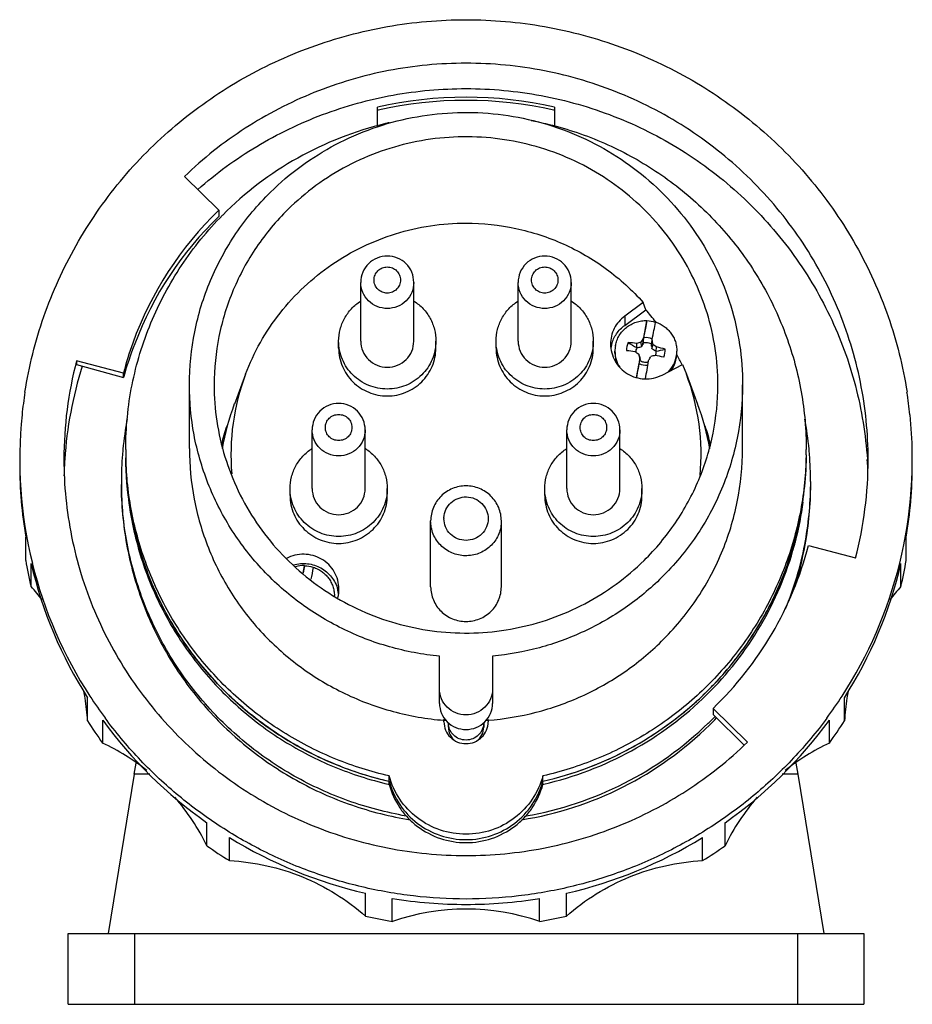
# Model space of a CAD drawing. Header units: millimetres. Extents: x 242 to 343, y 132 to 244.
import ezdxf

# ---------------------------------------------------------------- set-up
doc = ezdxf.new("R2010")
doc.units = ezdxf.units.MM
doc.header["$LTSCALE"] = 30.734
doc.layers.get('0').update_dxf_attribs({"linetype": 'CONTINUOUS'})

msp = doc.modelspace()

# ---------------------------------------------------------------- linework, layer by layer
at = {"color": 7, "linetype": 'Continuous'}
for p, q in [((282.71, 231.67), (282.71, 233.86)), ((282.71, 233.51), (282.76, 233.52)), ((282.71, 233.51), (282.77, 233.52)), ((302.65, 233.52), (302.71, 233.51)), ((302.65, 233.52), (302.71, 233.51)), ((302.71, 233.86), (302.71, 231.67)), ((260.86, 226.03), (264.75, 222.2)), ((264.75, 222.2), (264.75, 221.5)), ((280.8, 207.39), (280.8, 214.04)), ((286.8, 207.39), (286.8, 214.04)), ((298.61, 207.39), (298.61, 214.04)), ((304.61, 207.39), (304.61, 214.04)), ((312.76, 211.76), (310.67, 210.22)), ((313.05, 210.94), (312.76, 211.76)), ((310.67, 209.18), (313.05, 210.94)), ((310.67, 210.22), (310.67, 209.18)), ((312.84, 207.78), (313.18, 209.68)), ((313.18, 209.68), (313.18, 209.72)), ((314.16, 209.54), (314.18, 209.51)), ((314.16, 209.51), (314.17, 209.54)), ((314.19, 209.56), (314.21, 209.53)), ((278.3, 206.61), (278.3, 207.39)), ((289.3, 206.61), (289.3, 207.39)), ((296.11, 206.61), (296.11, 207.39)), ((307.11, 206.61), (307.11, 207.39)), ((312.6, 206.77), (312.5, 207.26)), ((312.72, 206.99), (312.79, 207.76)), ((312.75, 207.21), (312.72, 206.99)), ((313.7, 206.82), (313.78, 207.59)), ((309.56, 206.03), (309.56, 206.27)), ((312.02, 206.66), (312.02, 207.13)), ((313.73, 206.57), (313.87, 207.02)), ((314.23, 206.27), (314.28, 206.73)), ((316.56, 206.03), (316.56, 206.27)), ((253.95, 203.78), (248.64, 205.18)), ((248.64, 205.18), (248.64, 204.74)), ((312.39, 205.63), (312.25, 205.91)), ((312.42, 205.39), (312.34, 205.31)), ((312.42, 205.39), (312.38, 205.19)), ((248.64, 204.74), (253.95, 203.27)), ((312.01, 203.29), (312.3, 204.86)), ((314.89, 203.56), (317.21, 204.74)), ((317.21, 204.74), (317.65, 203.64)), ((253.95, 203.27), (253.95, 203.78)), ((267.76, 203.64), (266.5, 200.28)), ((317.65, 203.64), (318.92, 200.28)), ((261.41, 195.24), (261.41, 202.44)), ((324.01, 195.24), (324.01, 202.44)), ((275.3, 190.71), (275.3, 197.36)), ((281.3, 190.71), (281.3, 197.36)), ((304.12, 190.71), (304.12, 197.36)), ((310.12, 190.71), (310.12, 197.36)), ((272.8, 189.93), (272.8, 190.71)), ((283.8, 189.93), (283.8, 190.71)), ((301.62, 189.93), (301.62, 190.71)), ((312.62, 189.93), (312.62, 190.71)), ((288.71, 179.62), (288.71, 187.05)), ((296.71, 179.62), (296.71, 187.05)), ((242.9, 182.6), (242.9, 185.21)), ((342.52, 182.6), (342.52, 185.21)), ((331.46, 184.27), (336.78, 182.87)), ((243.5, 179.62), (243.5, 182.23)), ((274.3, 181.16), (274.45, 181.96)), ((274.45, 181.96), (274.45, 182)), ((275.42, 181.79), (275.43, 181.83)), ((341.91, 179.62), (341.91, 182.23)), ((289.71, 166.42), (289.71, 171.76)), ((295.71, 171.76), (295.71, 166.42)), ((249.88, 164.45), (249.88, 167.06)), ((335.53, 164.45), (335.53, 167.06)), ((324.55, 162.02), (320.66, 165.85)), ((320.66, 165.85), (320.66, 165.15)), ((320.66, 165.15), (324.17, 161.69)), ((251.6, 161.93), (251.6, 164.53)), ((290.2, 164.51), (290.23, 164.51)), ((290.21, 164.59), (290.24, 164.58)), ((290.21, 164.33), (290.21, 164.59)), ((290.71, 163.72), (290.71, 164.23)), ((294.71, 164.24), (294.71, 163.72)), ((295.21, 164.59), (295.21, 164.33)), ((333.82, 161.93), (333.82, 164.53)), ((255.16, 158.4), (255.37, 159.67)), ((330.04, 159.67), (330.26, 158.4)), ((255.16, 158.4), (252.23, 140.38)), ((256.95, 158.4), (255.16, 158.4)), ((284.01, 157.26), (284.01, 158.22)), ((301.41, 157.26), (301.41, 158.22)), ((330.26, 158.4), (328.47, 158.4)), ((330.26, 158.4), (333.18, 140.38)), ((283.91, 157.29), (284.01, 157.26)), ((283.91, 157.28), (284.01, 157.26)), ((301.41, 157.26), (301.5, 157.29)), ((301.41, 157.26), (301.51, 157.28)), ((263.38, 150.32), (263.38, 152.93)), ((322.03, 150.32), (322.03, 152.93)), ((265.95, 148.63), (265.95, 151.24)), ((319.47, 148.63), (319.47, 151.24)), ((281.35, 142.35), (281.35, 144.96)), ((304.07, 142.35), (304.07, 144.96)), ((284.37, 141.76), (284.37, 144.36)), ((301.04, 141.76), (301.04, 144.36)), ((247.71, 140.38), (337.71, 140.38)), ((247.71, 132.38), (247.71, 140.38)), ((255.21, 140.38), (255.21, 132.38)), ((330.21, 140.38), (330.21, 132.38)), ((337.71, 140.38), (337.71, 132.38)), ((247.71, 132.38), (337.71, 132.38))]:
    msp.add_line(p, q, dxfattribs=at)
for centre, radius, start, end in [((292.71, 189.81), 45.17, 77.2094, 102.7906), ((292.71, 189.46), 45.17, 77.2827, 102.7173), ((292.58, 194.4), 38.65, 103.4233, 135.1568), ((292.69, 194.07), 39, 102.855, 103.4801), ((292, 193.84), 39.33, 133.8542, 160.1729), ((292.01, 193.14), 39.34, 133.8566, 159.2089), ((293.08, 193.29), 26.65, 37.6258, 41.4676), ((313.06, 206.13), 3.55, 71.9707, 88.0343), ((291.68, 193.98), 38.98, 160.2116, 165.4482), ((313, 206.4), 2.12, 157.0548, 182.232), ((309.33, 186.13), 21.17, 82.705, 85.3604), ((431.39, 411.27), 236.88, 239.4676, 239.7424), ((318.53, 183.75), 24.27, 104.3994, 105.5762), ((341.61, 190.65), 33.52, 149.2937, 150.2888), ((313.06, 206.19), 1.61, 63.2574, 98.0266), ((260.25, 198.73), 54.25, 8.7854, 9.3964), ((312.95, 206.02), 3.89, 166.5102, 172.3106), ((312.93, 206.03), 3.87, 165.1805, 166.5039), ((312.96, 206.27), 3.4, 169.6294, 179.9996), ((312.97, 206.27), 3.41, 180.0314, 212.5921), ((304.41, 158.73), 48.02, 81.0992, 82.2673), ((272.21, 145.48), 72.49, 56.4686, 56.8552), ((313.03, 206.11), 1.13, 151.2135, 178.6394), ((312.65, 214.32), 7.68, 265.3215, 265.4688), ((282.78, 222.6), 33.75, 332.0354, 332.462), ((367.97, 213.9), 54.73, 187.4358, 187.6989), ((298.43, 184.59), 27.23, 54.4103, 55.4609), ((313.1, 206.11), 1.12, 342.0262, 8.0965), ((316.04, 212.64), 6.63, 253.9135, 254.0701), ((267.88, 423.99), 222.61, 282.0156, 282.2844), ((309.46, 185.49), 21.78, 74.6007, 77.2283), ((313.13, 206.4), 2.12, 337.0548, 2.232), ((313.17, 206.27), 3.4, 349.6294, 359.9996), ((291.38, 194.02), 44.17, 165.3672, 179.9968), ((312.96, 206.03), 3.4, 180.0075, 199.8141), ((484.55, 175), 174.85, 170.0186, 170.6906), ((441.88, 225.41), 131.08, 188.556, 188.8205), ((231.22, 225.37), 83.63, 345.8036, 346.0351), ((216.73, 192.12), 96.61, 7.898, 8.0395), ((478.62, 176.01), 167.84, 170.0045, 170.695), ((326.51, 150.8), 56.36, 102.7194, 103.2217), ((303.97, 154.72), 52.06, 77.6751, 78.7724), ((313.13, 206.28), 3.43, 316.7049, 349.5771), ((313.14, 206.03), 3.42, 325.8473, 349.6085), ((313.16, 206.03), 3.4, 349.636, 357.0409), ((313.17, 206.03), 3.39, 357.0449, 0.0006), ((293.27, 193.42), 26.42, 25.3071, 28.101), ((291.41, 191.15), 44.2, 162.3316, 176.2838), ((313.06, 206.28), 1.61, 241.8465, 276.7504), ((291.94, 194.54), 25.83, 159.3695, 184.7553), ((293.48, 194.54), 25.83, 354.7813, 20.6323), ((291.26, 194.01), 49.05, 171.0588, 174.0778), ((294.15, 194.01), 49.05, 5.922, 8.9412), ((291.95, 190.71), 27.2, 159.3812, 170.4175), ((293.46, 190.71), 27.2, 9.5489, 20.6188), ((291.22, 194.02), 49.01, 174.0809, 193.8756), ((291.57, 191.5), 37.86, 169.2087, 174.4268), ((293.85, 191.5), 37.86, 5.5731, 10.7727), ((294.2, 194.02), 49.01, 346.1244, 5.9189), ((291.93, 188.97), 27.73, 161.5185, 165.8571), ((293.48, 188.97), 27.73, 14.087, 18.5088), ((291.59, 191.5), 37.88, 174.4276, 175.3468), ((291.47, 195.15), 37.26, 180.0001, 180.9313), ((293.95, 195.15), 37.26, 359.0687, 359.9999), ((293.83, 191.5), 37.87, 4.653, 5.5722), ((291.36, 191.15), 44.15, 176.2871, 178.6686), ((291.55, 191.5), 37.84, 175.3464, 179.9977), ((291.52, 195.15), 37.31, 180.9312, 181.4633), ((293.88, 194.2), 37.33, 356.9479, 359.9989), ((293.86, 191.5), 37.84, 0.0023, 4.6533), ((294.04, 194.02), 44.17, 345.3672, 359.9968), ((294.05, 191.15), 44.16, 1.6347, 3.7128), ((291.23, 193.42), 49.02, 180.0032, 189.6429), ((294.19, 193.42), 49.02, 350.3571, 359.9968), ((291.47, 191.5), 37.76, 180, 180.524), ((293.79, 191.51), 37.92, 349.1545, 359.4652), ((293.79, 191.16), 37.92, 349.6651, 359.9888), ((293.95, 191.5), 37.76, 359.4759, 360), ((293.78, 194.21), 37.43, 345.5142, 352.2904), ((293.85, 194.54), 37.36, 348.6267, 351.4413), ((292.63, 187.32), 2.42, 177.5403, 179.9998), ((293.73, 194.57), 37.48, 339.7129, 348.6249), ((292.83, 187.05), 3.88, 357.5403, 359.9998), ((293.44, 194.33), 37.79, 314.5064, 344.6106), ((293.47, 194.17), 39.26, 313.8329, 345.3962), ((293.74, 191.53), 37.97, 337.6913, 349.1402), ((293.73, 191.19), 37.98, 341.804, 349.6496), ((293.73, 194.22), 37.48, 344.6591, 345.514), ((291.28, 190.82), 49.08, 189.6446, 193.1935), ((291.52, 193.5), 49.32, 193.2092, 212.4143), ((291.53, 194.11), 49.34, 193.8883, 213.0122), ((274.32, 178.45), 3.55, 88.0262, 104.7533), ((349.35, 166.19), 76.56, 168.0824, 168.7128), ((274.32, 178.41), 3.55, 71.9707, 88.0343), ((371.29, 161.73), 97.94, 168.1811, 168.979), ((293.57, 194.63), 37.65, 334.3636, 339.7107), ((293.88, 194.11), 49.34, 326.9876, 346.1117), ((293.9, 193.5), 49.32, 327.5857, 346.7908), ((294.13, 190.82), 49.08, 346.8065, 350.3554), ((225.25, 162.95), 24.72, 37.8735, 42.4102), ((274.43, 179.35), 3.9, 345.9545, 359.9714), ((360.17, 162.95), 24.72, 137.5898, 142.1265), ((274.43, 178.56), 3.4, 0.0004, 1.1104), ((274.45, 178.31), 3.88, 12.7758, 14.8576), ((274.43, 178.31), 3.89, 7.3335, 12.7702), ((293.55, 194.64), 37.67, 331.0528, 334.3627), ((293.41, 194.72), 37.83, 325.6724, 331.0498), ((293.37, 194.75), 37.88, 322.5029, 325.6718), ((293.17, 194.9), 38.14, 316.6201, 322.4987), ((293.19, 194.89), 38.11, 314.2229, 316.6209), ((225.65, 163.15), 24.27, 9.1813, 11.0519), ((291.84, 194.29), 49.69, 212.9932, 216.4533), ((292.83, 195.32), 38.67, 282.8155, 314.114), ((293.03, 195.05), 38.34, 309.4901, 313.9932), ((293.17, 194.91), 38.14, 313.9967, 314.2229), ((293.58, 194.29), 49.69, 323.5465, 327.0066), ((359.77, 163.15), 24.27, 168.9481, 170.8187), ((225.63, 163.15), 24.29, 3.0762, 9.1818), ((359.79, 163.15), 24.29, 170.8182, 176.9238), ((292.98, 195.11), 38.42, 306.18, 309.4919), ((293.21, 191.84), 38.59, 314.5617, 315.8322), ((291.84, 191.08), 49.7, 212.3967, 215.916), ((292.18, 193.95), 50.12, 215.9395, 234.9376), ((292.71, 196.19), 31.77, 265.5325, 265.8565), ((292.71, 196.21), 31.79, 274.1821, 274.5023), ((292.81, 191.97), 39.21, 279.0856, 314.483), ((292.81, 192.32), 39.21, 279.8158, 314.1578), ((292.91, 195.22), 38.55, 301.4598, 306.176), ((293.22, 191.83), 38.57, 314.2305, 314.5614), ((293.2, 191.5), 38.6, 314.5618, 316.1774), ((293.24, 193.95), 50.12, 305.0624, 324.0605), ((293.57, 191.08), 49.7, 324.084, 327.6033), ((240.92, 139.23), 25.09, 51.334, 64.8172), ((292.86, 195.3), 38.65, 298.3876, 301.4606), ((344.5, 139.23), 25.09, 115.1828, 128.666), ((292.79, 195.42), 38.78, 293.1644, 298.3843), ((292.78, 195.45), 38.81, 290.6186, 293.1648), ((292.7, 195.63), 39, 248.9894, 257.1272), ((292.72, 195.62), 38.99, 282.8715, 290.6125), ((292.52, 159.9), 8.81, 195.0797, 206.9244), ((292.9, 159.9), 8.81, 333.0724, 344.9203), ((241.26, 139.59), 24.59, 25.8818, 41.2617), ((344.15, 139.59), 24.59, 138.7383, 154.1182), ((292.63, 194.62), 50.93, 238.4106, 257.2063), ((292.79, 194.62), 50.93, 282.7937, 301.5894), ((292.45, 191.71), 50.58, 234.9148, 238.3932), ((292.96, 191.71), 50.58, 301.6068, 305.0852), ((292.71, 194.95), 51.27, 260.6435, 270.0002), ((292.71, 194.95), 51.27, 269.9998, 279.3565), ((292.71, 117.8), 25.36, 70.8159, 109.1841), ((292.7, 192.28), 51.2, 257.1916, 260.6417), ((292.72, 192.28), 51.2, 279.3583, 282.8084)]:
    msp.add_arc(centre, radius, start, end, dxfattribs=at)
msp.add_ellipse((292.71, 193.02), major_axis=(39.26, -8.14), ratio=0.939977, start_param=2.976922, end_param=3.08391, dxfattribs=at)
for points, knots in [([(242.8, 201.64), (243.26, 204.54), (244.7, 210.27), (248.36, 218.35), (253.41, 225.67), (259.68, 231.99), (266.99, 237.13), (275.11, 240.91), (283.77, 243.23), (289.73, 243.75), (292.71, 243.75)], [0, 0, 0, 0, 0.12405, 0.248308, 0.372854, 0.49773, 0.622939, 0.748443, 0.87416, 1, 1, 1, 1]), ([(292.71, 243.75), (295.69, 243.75), (301.65, 243.23), (310.31, 240.91), (318.42, 237.13), (325.73, 231.99), (332.01, 225.67), (337.06, 218.35), (340.72, 210.27), (342.16, 204.54), (342.61, 201.64)], [0, 0, 0, 0, 0.12584, 0.251557, 0.377059, 0.502268, 0.627145, 0.751691, 0.875949, 1, 1, 1, 1]), ([(292.71, 238.83), (289.77, 238.83), (283.89, 238.27), (275.41, 235.77), (267.57, 231.71), (262.96, 228.05), (260.86, 226.03)], [0, 0, 0, 0, 0.250634, 0.500984, 0.750823, 1, 1, 1, 1]), ([(338.21, 194.02), (338.21, 196.95), (337.62, 202.83), (335.01, 211.29), (330.78, 219.09), (325.08, 225.92), (318.14, 231.53), (310.22, 235.69), (301.64, 238.25), (295.68, 238.83), (292.71, 238.83)], [0, 0, 0, 0, 0.124059, 0.248263, 0.372732, 0.497547, 0.622736, 0.748268, 0.87406, 1, 1, 1, 1]), ([(262.37, 224.55), (264.43, 226.37), (268.9, 229.64), (276.39, 233.25), (284.41, 235.47), (289.94, 235.96), (292.71, 235.96)], [0, 0, 0, 0, 0.24925, 0.499113, 0.749426, 1, 1, 1, 1]), ([(292.71, 235.96), (295.56, 235.96), (301.28, 235.43), (309.54, 233.07), (317.21, 229.23), (324.01, 224.04), (329.71, 217.68), (334.1, 210.39), (337.03, 202.41), (337.93, 196.82), (338.12, 194.01)], [0, 0, 0, 0, 0.125901, 0.251663, 0.377186, 0.502386, 0.627228, 0.751728, 0.875951, 1, 1, 1, 1]), ([(270.58, 224.24), (271.66, 225.31), (274, 227.29), (277.9, 229.73), (282.13, 231.57), (286.58, 232.79), (291.17, 233.34), (295.79, 233.23), (300.34, 232.45), (304.73, 231.03), (308.85, 228.98), (312.63, 226.36), (315.98, 223.22), (318.82, 219.63), (321.1, 215.67), (322.77, 211.43), (323.78, 206.98), (324.01, 203.96), (324.01, 202.44)], [0, 0, 0, 0, 0.062466, 0.125074, 0.187791, 0.250599, 0.313459, 0.376335, 0.439183, 0.501965, 0.564648, 0.627208, 0.68963, 0.751913, 0.814066, 0.876109, 0.938075, 1, 1, 1, 1]), ([(300.09, 232.36), (302.26, 231.94), (306.52, 230.74), (312.51, 227.88), (317.91, 224.06), (322.57, 219.38), (326.34, 213.98), (329.12, 208.02), (330.83, 201.68), (331.21, 197.32), (331.21, 195.15)], [0, 0, 0, 0, 0.125943, 0.251667, 0.377104, 0.502217, 0.627008, 0.751516, 0.87581, 1, 1, 1, 1]), ([(321.21, 202.44), (321.21, 203.82), (321, 206.58), (320.08, 210.62), (318.56, 214.49), (316.49, 218.1), (313.9, 221.36), (310.85, 224.22), (307.41, 226.61), (302.4, 229.09), (295.54, 230.78), (287.07, 230.37), (279.1, 227.57), (274.53, 224.24), (272.56, 222.29)], [0, 0, 0, 0, 0.062008, 0.124057, 0.186185, 0.248421, 0.310786, 0.373292, 0.435934, 0.4987, 0.624163, 0.749734, 0.875093, 1, 1, 1, 1]), ([(261.41, 202.44), (261.41, 204.46), (261.81, 208.5), (263.61, 214.32), (266.52, 219.69), (269.13, 222.82), (270.58, 224.24)], [0, 0, 0, 0, 0.249342, 0.498975, 0.74913, 1, 1, 1, 1]), ([(254.21, 195.15), (254.21, 197.59), (254.69, 202.49), (256.83, 209.55), (260.32, 216.08), (263.44, 219.91), (265.17, 221.65)], [0, 0, 0, 0, 0.249366, 0.499, 0.74916, 1, 1, 1, 1]), ([(272.56, 222.29), (271.24, 220.99), (268.86, 218.14), (266.21, 213.26), (264.58, 207.96), (264.21, 204.28), (264.21, 202.44)], [0, 0, 0, 0, 0.250868, 0.501024, 0.750658, 1, 1, 1, 1]), ([(267.76, 203.64), (268.23, 204.89), (269.36, 207.31), (271.6, 210.64), (274.32, 213.61), (277.46, 216.13), (280.95, 218.15), (284.72, 219.63), (288.67, 220.54), (291.36, 220.74), (292.71, 220.74)], [0, 0, 0, 0, 0.124122, 0.24849, 0.373138, 0.498075, 0.623281, 0.748716, 0.874314, 1, 1, 1, 1]), ([(292.71, 220.74), (294.6, 220.74), (298.38, 220.34), (303.8, 218.57), (308.71, 215.72), (311.51, 213.16), (312.76, 211.76)], [0, 0, 0, 0, 0.25075, 0.501157, 0.750958, 1, 1, 1, 1]), ([(286.8, 214.04), (286.8, 214.43), (286.65, 215.22), (285.98, 216.21), (284.98, 216.87), (283.8, 217.1), (282.63, 216.87), (281.63, 216.21), (280.96, 215.22), (280.8, 214.43), (280.8, 214.04)], [0, 0, 0, 0, 0.124783, 0.249684, 0.374777, 0.500003, 0.625228, 0.750319, 0.875218, 1, 1, 1, 1]), ([(304.61, 214.04), (304.61, 214.43), (304.46, 215.22), (303.79, 216.21), (302.79, 216.87), (301.61, 217.1), (300.44, 216.87), (299.44, 216.21), (298.77, 215.22), (298.61, 214.43), (298.61, 214.04)], [0, 0, 0, 0, 0.124783, 0.249684, 0.374777, 0.500003, 0.625228, 0.750319, 0.875218, 1, 1, 1, 1]), ([(282.3, 214.31), (282.3, 214.5), (282.38, 214.89), (282.72, 215.38), (283.22, 215.71), (283.8, 215.82), (284.39, 215.71), (284.89, 215.38), (285.22, 214.89), (285.3, 214.5), (285.3, 214.31)], [0, 0, 0, 0, 0.12413, 0.248748, 0.37411, 0.499991, 0.625872, 0.751238, 0.875865, 1, 1, 1, 1]), ([(300.11, 214.31), (300.11, 214.5), (300.19, 214.89), (300.53, 215.38), (301.03, 215.71), (301.61, 215.82), (302.2, 215.71), (302.7, 215.38), (303.03, 214.89), (303.11, 214.5), (303.11, 214.31)], [0, 0, 0, 0, 0.12413, 0.248748, 0.37411, 0.499991, 0.625872, 0.751238, 0.875865, 1, 1, 1, 1]), ([(286.8, 214.04), (286.8, 213.66), (286.65, 212.88), (285.98, 211.9), (284.98, 211.24), (283.8, 211.01), (282.63, 211.24), (281.63, 211.9), (280.96, 212.88), (280.8, 213.66), (280.8, 214.04)], [0, 0, 0, 0, 0.124117, 0.248766, 0.37413, 0.500009, 0.625878, 0.751223, 0.875861, 1, 1, 1, 1]), ([(285.3, 214.31), (285.3, 214.11), (285.22, 213.72), (284.89, 213.23), (284.39, 212.9), (283.8, 212.79), (283.22, 212.9), (282.72, 213.23), (282.38, 213.72), (282.3, 214.11), (282.3, 214.31)], [0, 0, 0, 0, 0.12413, 0.248748, 0.37411, 0.499991, 0.625872, 0.751238, 0.875865, 1, 1, 1, 1]), ([(304.61, 214.04), (304.61, 213.66), (304.46, 212.88), (303.79, 211.9), (302.79, 211.24), (301.61, 211.01), (300.44, 211.24), (299.44, 211.9), (298.77, 212.88), (298.61, 213.66), (298.61, 214.04)], [0, 0, 0, 0, 0.124117, 0.248766, 0.37413, 0.500009, 0.625878, 0.751223, 0.875861, 1, 1, 1, 1]), ([(303.11, 214.31), (303.11, 214.11), (303.03, 213.72), (302.7, 213.23), (302.2, 212.9), (301.61, 212.79), (301.03, 212.9), (300.53, 213.23), (300.19, 213.72), (300.11, 214.11), (300.11, 214.31)], [0, 0, 0, 0, 0.12413, 0.248748, 0.37411, 0.499991, 0.625872, 0.751238, 0.875865, 1, 1, 1, 1]), ([(278.3, 207.39), (278.3, 207.84), (278.42, 208.74), (278.91, 209.99), (279.71, 211.1), (280.41, 211.68), (280.78, 211.92)], [0, 0, 0, 0, 0.249049, 0.49852, 0.748795, 1, 1, 1, 1]), ([(286.82, 211.92), (287.2, 211.68), (287.9, 211.1), (288.69, 210), (289.19, 208.74), (289.3, 207.84), (289.3, 207.39)], [0, 0, 0, 0, 0.251202, 0.501478, 0.750951, 1, 1, 1, 1]), ([(296.11, 207.39), (296.11, 207.84), (296.23, 208.74), (296.72, 209.99), (297.52, 211.1), (298.22, 211.68), (298.59, 211.92)], [0, 0, 0, 0, 0.249049, 0.49852, 0.748795, 1, 1, 1, 1]), ([(304.63, 211.92), (305.01, 211.68), (305.71, 211.1), (306.5, 210), (307, 208.74), (307.11, 207.84), (307.11, 207.39)], [0, 0, 0, 0, 0.251202, 0.501478, 0.750951, 1, 1, 1, 1]), ([(310.67, 210.22), (310.42, 210.04), (309.97, 209.62), (309.45, 208.85), (309.13, 207.98), (309.06, 207.37), (309.06, 207.07)], [0, 0, 0, 0, 0.251109, 0.501346, 0.750873, 1, 1, 1, 1]), ([(309.62, 206.88), (309.65, 207.09), (309.76, 207.48), (310.03, 208.04), (310.4, 208.54), (310.85, 208.97), (311.37, 209.31), (311.95, 209.56), (312.56, 209.7), (312.98, 209.72), (313.18, 209.72)], [0, 0, 0, 0, 0.124039, 0.248295, 0.372853, 0.497747, 0.622972, 0.748481, 0.87419, 1, 1, 1, 1]), ([(313.18, 209.72), (313.12, 209.42), (312.99, 208.76), (312.86, 208.11), (312.79, 207.76)], [0, 0, 0, 0, 0.463542, 1, 1, 1, 1]), ([(313.78, 207.59), (313.84, 207.93), (313.97, 208.57), (314.1, 209.21), (314.16, 209.51)], [0, 0, 0, 0, 0.535302, 1, 1, 1, 1]), ([(314.17, 209.54), (314.34, 209.49), (314.68, 209.35), (315.14, 209.06), (315.56, 208.71), (315.91, 208.3), (316.2, 207.84), (316.41, 207.34), (316.53, 206.81), (316.56, 206.45), (316.56, 206.27)], [0, 0, 0, 0, 0.125902, 0.251556, 0.37693, 0.502004, 0.626796, 0.751346, 0.875721, 1, 1, 1, 1]), ([(309.19, 207.02), (309.3, 207.45), (309.68, 208.27), (310.31, 208.92), (310.67, 209.18)], [0, 0, 0, 0, 0.498776, 1, 1, 1, 1]), ([(289.3, 207.39), (289.3, 207.04), (289.23, 206.33), (288.92, 205.31), (288.4, 204.36), (287.72, 203.54), (286.88, 202.86), (285.6, 202.19), (283.8, 201.84), (282, 202.19), (280.73, 202.86), (279.89, 203.54), (279.2, 204.36), (278.69, 205.31), (278.37, 206.33), (278.3, 207.04), (278.3, 207.39)], [0, 0, 0, 0, 0.062098, 0.124282, 0.186586, 0.249066, 0.311732, 0.374573, 0.499998, 0.625422, 0.688262, 0.750928, 0.81341, 0.875715, 0.937901, 1, 1, 1, 1]), ([(280.8, 207.39), (280.8, 207.01), (280.96, 206.23), (281.63, 205.25), (282.63, 204.59), (283.8, 204.36), (284.98, 204.59), (285.98, 205.25), (286.65, 206.23), (286.8, 207.01), (286.8, 207.39)], [0, 0, 0, 0, 0.124125, 0.248753, 0.374119, 0.5, 0.625881, 0.751247, 0.875875, 1, 1, 1, 1]), ([(307.11, 207.39), (307.11, 207.04), (307.04, 206.33), (306.73, 205.31), (306.21, 204.36), (305.53, 203.54), (304.69, 202.86), (303.41, 202.19), (301.61, 201.84), (299.81, 202.19), (298.54, 202.86), (297.7, 203.54), (297.01, 204.36), (296.5, 205.31), (296.18, 206.33), (296.11, 207.04), (296.11, 207.39)], [0, 0, 0, 0, 0.062098, 0.124282, 0.186586, 0.249066, 0.311732, 0.374573, 0.499998, 0.625422, 0.688262, 0.750928, 0.81341, 0.875715, 0.937901, 1, 1, 1, 1]), ([(298.61, 207.39), (298.61, 207.01), (298.77, 206.23), (299.44, 205.25), (300.44, 204.59), (301.61, 204.36), (302.79, 204.59), (303.79, 205.25), (304.46, 206.23), (304.61, 207.01), (304.61, 207.39)], [0, 0, 0, 0, 0.124125, 0.248753, 0.374119, 0.5, 0.625881, 0.751247, 0.875875, 1, 1, 1, 1]), ([(312.75, 207.21), (312.76, 207.26), (312.79, 207.45), (312.82, 207.64), (312.84, 207.78)], [0, 0, 0, 0, 0.252474, 1, 1, 1, 1]), ([(312.75, 207.21), (312.84, 207.23), (313, 207.26), (313.26, 207.24), (313.5, 207.18), (313.65, 207.09), (313.72, 207.05)], [0, 0, 0, 0, 0.250227, 0.500514, 0.750525, 1, 1, 1, 1]), ([(278.3, 206.61), (278.3, 206.26), (278.37, 205.55), (278.69, 204.53), (279.2, 203.58), (279.89, 202.76), (280.73, 202.08), (282, 201.41), (283.8, 201.05), (285.6, 201.41), (286.88, 202.08), (287.72, 202.76), (288.4, 203.58), (288.92, 204.53), (289.23, 205.55), (289.3, 206.26), (289.3, 206.61)], [0, 0, 0, 0, 0.062098, 0.124282, 0.186586, 0.249066, 0.311732, 0.374573, 0.499998, 0.625422, 0.688262, 0.750928, 0.81341, 0.875715, 0.937901, 1, 1, 1, 1]), ([(296.11, 206.61), (296.11, 206.26), (296.18, 205.55), (296.5, 204.53), (297.01, 203.58), (297.7, 202.76), (298.54, 202.08), (299.81, 201.41), (301.61, 201.05), (303.41, 201.41), (304.69, 202.08), (305.53, 202.76), (306.21, 203.58), (306.73, 204.53), (307.04, 205.55), (307.11, 206.26), (307.11, 206.61)], [0, 0, 0, 0, 0.062098, 0.124282, 0.186586, 0.249066, 0.311732, 0.374573, 0.499998, 0.625422, 0.688262, 0.750928, 0.81341, 0.875715, 0.937901, 1, 1, 1, 1]), ([(309.06, 207.07), (309.06, 206.73), (309.15, 206.06), (309.54, 205.12), (310.15, 204.3), (310.96, 203.67), (311.9, 203.25), (312.91, 203.09), (313.94, 203.18), (314.59, 203.41), (314.89, 203.56)], [0, 0, 0, 0, 0.12389, 0.248003, 0.372539, 0.497555, 0.622999, 0.748712, 0.87445, 1, 1, 1, 1]), ([(312.04, 206.65), (312.09, 206.66), (312.27, 206.7), (312.46, 206.74), (312.6, 206.77)], [0, 0, 0, 0, 0.2484, 1, 1, 1, 1]), ([(313.73, 206.57), (313.77, 206.54), (313.93, 206.44), (314.09, 206.34), (314.21, 206.27)], [0, 0, 0, 0, 0.252376, 1, 1, 1, 1]), ([(313.31, 205), (313.23, 204.98), (313.07, 204.96), (312.82, 204.99), (312.59, 205.06), (312.45, 205.14), (312.38, 205.19)], [0, 0, 0, 0, 0.250344, 0.500626, 0.750594, 1, 1, 1, 1]), ([(313.33, 205.14), (313.35, 205.18), (313.45, 205.36), (313.55, 205.53), (313.62, 205.67)], [0, 0, 0, 0, 0.250154, 1, 1, 1, 1]), ([(289.71, 171.76), (287.8, 171.94), (284, 172.65), (278.61, 174.73), (273.69, 177.74), (269.41, 181.59), (265.93, 186.15), (263.35, 191.27), (261.76, 196.76), (261.41, 200.55), (261.41, 202.44)], [0, 0, 0, 0, 0.125955, 0.251716, 0.377203, 0.502351, 0.62715, 0.751634, 0.875881, 1, 1, 1, 1]), ([(264.21, 202.44), (264.21, 201.07), (264.41, 198.31), (265.34, 194.26), (266.85, 190.4), (268.93, 186.79), (271.52, 183.52), (274.57, 180.67), (278.01, 178.28), (283.01, 175.8), (289.88, 174.1), (298.34, 174.52), (306.32, 177.32), (310.88, 180.65), (312.86, 182.6)], [0, 0, 0, 0, 0.062008, 0.124057, 0.186185, 0.248421, 0.310786, 0.373292, 0.435934, 0.4987, 0.624163, 0.749734, 0.875093, 1, 1, 1, 1]), ([(312.86, 182.6), (314.18, 183.89), (316.55, 186.74), (319.21, 191.63), (320.84, 196.93), (321.21, 200.61), (321.21, 202.44)], [0, 0, 0, 0, 0.250868, 0.501024, 0.750658, 1, 1, 1, 1]), ([(324.01, 202.44), (324.01, 200.43), (323.6, 196.39), (321.81, 190.57), (318.9, 185.2), (316.28, 182.07), (314.84, 180.65)], [0, 0, 0, 0, 0.24934, 0.498973, 0.749129, 1, 1, 1, 1]), ([(281.3, 197.36), (281.3, 197.75), (281.14, 198.54), (280.47, 199.53), (279.47, 200.19), (278.3, 200.42), (277.12, 200.19), (276.13, 199.53), (275.46, 198.54), (275.3, 197.75), (275.3, 197.36)], [0, 0, 0, 0, 0.124783, 0.249684, 0.374777, 0.500003, 0.625228, 0.750319, 0.875218, 1, 1, 1, 1]), ([(310.12, 197.36), (310.12, 197.75), (309.96, 198.54), (309.29, 199.53), (308.29, 200.19), (307.12, 200.42), (305.94, 200.19), (304.94, 199.53), (304.27, 198.54), (304.12, 197.75), (304.12, 197.36)], [0, 0, 0, 0, 0.124783, 0.249684, 0.374777, 0.500003, 0.625228, 0.750319, 0.875218, 1, 1, 1, 1]), ([(276.8, 197.62), (276.8, 197.82), (276.88, 198.21), (277.21, 198.7), (277.71, 199.03), (278.3, 199.14), (278.89, 199.03), (279.39, 198.7), (279.72, 198.21), (279.8, 197.82), (279.8, 197.62)], [0, 0, 0, 0, 0.12413, 0.248748, 0.37411, 0.499991, 0.625872, 0.751238, 0.875865, 1, 1, 1, 1]), ([(305.62, 197.62), (305.62, 197.82), (305.7, 198.21), (306.03, 198.7), (306.53, 199.03), (307.12, 199.14), (307.7, 199.03), (308.2, 198.7), (308.54, 198.21), (308.62, 197.82), (308.62, 197.62)], [0, 0, 0, 0, 0.12413, 0.248748, 0.37411, 0.499991, 0.625872, 0.751238, 0.875865, 1, 1, 1, 1]), ([(281.3, 197.36), (281.3, 196.98), (281.14, 196.2), (280.47, 195.22), (279.47, 194.56), (278.3, 194.33), (277.12, 194.56), (276.13, 195.22), (275.46, 196.2), (275.3, 196.98), (275.3, 197.36)], [0, 0, 0, 0, 0.124117, 0.248766, 0.37413, 0.500009, 0.625878, 0.751223, 0.875861, 1, 1, 1, 1]), ([(279.8, 197.62), (279.8, 197.43), (279.72, 197.04), (279.39, 196.55), (278.89, 196.22), (278.3, 196.11), (277.71, 196.22), (277.21, 196.55), (276.88, 197.04), (276.8, 197.43), (276.8, 197.62)], [0, 0, 0, 0, 0.12413, 0.248748, 0.37411, 0.499991, 0.625872, 0.751238, 0.875865, 1, 1, 1, 1]), ([(310.12, 197.36), (310.12, 196.98), (309.96, 196.2), (309.29, 195.22), (308.29, 194.56), (307.12, 194.33), (305.94, 194.56), (304.94, 195.22), (304.27, 196.2), (304.12, 196.98), (304.12, 197.36)], [0, 0, 0, 0, 0.124117, 0.248766, 0.37413, 0.500009, 0.625878, 0.751223, 0.875861, 1, 1, 1, 1]), ([(308.62, 197.62), (308.62, 197.43), (308.54, 197.04), (308.2, 196.55), (307.7, 196.22), (307.12, 196.11), (306.53, 196.22), (306.03, 196.55), (305.7, 197.04), (305.62, 197.43), (305.62, 197.62)], [0, 0, 0, 0, 0.12413, 0.248748, 0.37411, 0.499991, 0.625872, 0.751238, 0.875865, 1, 1, 1, 1]), ([(261.41, 195.24), (261.41, 193.32), (261.77, 189.49), (263.39, 183.94), (266.02, 178.79), (269.58, 174.2), (273.94, 170.35), (278.94, 167.36), (284.42, 165.33), (288.27, 164.66), (290.2, 164.51)], [0, 0, 0, 0, 0.124111, 0.248351, 0.372833, 0.497634, 0.622787, 0.74828, 0.87405, 1, 1, 1, 1]), ([(272.8, 190.71), (272.8, 191.16), (272.91, 192.06), (273.41, 193.31), (274.21, 194.41), (274.9, 195), (275.28, 195.24)], [0, 0, 0, 0, 0.249049, 0.49852, 0.748795, 1, 1, 1, 1]), ([(281.32, 195.24), (281.7, 195), (282.39, 194.41), (283.19, 193.31), (283.69, 192.06), (283.8, 191.16), (283.8, 190.71)], [0, 0, 0, 0, 0.251202, 0.501478, 0.750951, 1, 1, 1, 1]), ([(301.62, 190.71), (301.62, 191.16), (301.73, 192.06), (302.23, 193.31), (303.02, 194.41), (303.72, 195), (304.1, 195.24)], [0, 0, 0, 0, 0.249049, 0.49852, 0.748795, 1, 1, 1, 1]), ([(310.13, 195.24), (310.51, 195), (311.21, 194.41), (312, 193.31), (312.5, 192.06), (312.62, 191.16), (312.62, 190.71)], [0, 0, 0, 0, 0.251202, 0.501478, 0.750951, 1, 1, 1, 1]), ([(314.84, 173.44), (316.28, 174.86), (318.9, 178), (321.81, 183.36), (323.6, 189.18), (324.01, 193.22), (324.01, 195.24)], [0, 0, 0, 0, 0.250868, 0.501023, 0.750657, 1, 1, 1, 1]), ([(247.21, 194.02), (247.21, 191.09), (247.8, 185.22), (250.4, 176.76), (254.64, 168.96), (260.34, 162.12), (267.28, 156.52), (275.19, 152.35), (283.78, 149.79), (289.74, 149.21), (292.71, 149.21)], [0, 0, 0, 0, 0.124059, 0.248263, 0.372732, 0.497547, 0.622736, 0.748268, 0.87406, 1, 1, 1, 1]), ([(254.21, 194.2), (254.23, 192.09), (254.63, 187.87), (256.28, 181.74), (258.94, 175.96), (262.54, 170.7), (266.98, 166.1), (272.12, 162.29), (277.84, 159.38), (281.93, 158.08), (284.01, 157.61)], [0, 0, 0, 0, 0.124216, 0.248531, 0.373052, 0.497844, 0.622947, 0.748367, 0.874068, 1, 1, 1, 1]), ([(254.21, 194.2), (254.21, 192.08), (254.57, 187.84), (256.18, 181.66), (258.81, 175.84), (262.4, 170.53), (266.83, 165.88), (271.98, 162.03), (277.72, 159.08), (281.82, 157.77), (283.91, 157.28)], [0, 0, 0, 0, 0.124213, 0.248532, 0.37305, 0.497839, 0.622939, 0.748358, 0.874061, 1, 1, 1, 1]), ([(278.71, 159.22), (276.94, 159.9), (273.49, 161.53), (268.73, 164.7), (264.51, 168.52), (260.91, 172.93), (258, 177.81), (255.87, 183.06), (254.55, 188.56), (254.23, 192.32), (254.21, 194.2)], [0, 0, 0, 0, 0.125871, 0.251493, 0.376841, 0.501904, 0.626702, 0.751274, 0.875682, 1, 1, 1, 1]), ([(284.01, 158.22), (281.95, 158.69), (277.91, 159.96), (272.26, 162.82), (267.15, 166.56), (262.74, 171.08), (259.13, 176.24), (256.44, 181.92), (254.73, 187.96), (254.27, 192.12), (254.22, 194.2)], [0, 0, 0, 0, 0.125923, 0.251618, 0.377036, 0.502142, 0.626939, 0.751466, 0.875783, 1, 1, 1, 1]), ([(331.2, 194.54), (331.17, 192.45), (330.75, 188.26), (329.07, 182.17), (326.39, 176.43), (322.79, 171.21), (318.37, 166.65), (313.24, 162.87), (307.54, 159.97), (303.48, 158.69), (301.41, 158.22)], [0, 0, 0, 0, 0.124217, 0.248532, 0.373056, 0.49785, 0.622954, 0.748374, 0.874072, 1, 1, 1, 1]), ([(319.75, 167.55), (321.53, 169.29), (324.76, 173.1), (328.38, 179.65), (330.64, 186.77), (331.18, 191.73), (331.21, 194.2)], [0, 0, 0, 0, 0.250866, 0.501034, 0.750658, 1, 1, 1, 1]), ([(253.71, 191.16), (253.71, 188.9), (254.11, 184.39), (255.91, 177.84), (258.85, 171.69), (262.84, 166.15), (267.75, 161.39), (273.43, 157.54), (279.7, 154.74), (284.15, 153.62), (286.41, 153.25)], [0, 0, 0, 0, 0.124166, 0.248448, 0.372947, 0.49774, 0.622863, 0.748315, 0.874053, 1, 1, 1, 1]), ([(285.92, 153.68), (283.7, 154.07), (279.33, 155.22), (273.18, 158.03), (267.61, 161.85), (262.8, 166.56), (258.87, 172.01), (255.97, 178.06), (254.16, 184.5), (253.73, 188.94), (253.71, 191.16)], [0, 0, 0, 0, 0.125942, 0.251673, 0.37712, 0.502241, 0.627035, 0.751541, 0.875829, 1, 1, 1, 1]), ([(283.8, 190.71), (283.8, 190.36), (283.73, 189.65), (283.41, 188.63), (282.9, 187.68), (282.21, 186.86), (281.37, 186.18), (280.1, 185.51), (278.3, 185.15), (276.5, 185.51), (275.23, 186.18), (274.39, 186.86), (273.7, 187.68), (273.19, 188.63), (272.87, 189.65), (272.8, 190.36), (272.8, 190.71)], [0, 0, 0, 0, 0.062098, 0.124282, 0.186586, 0.249066, 0.311732, 0.374573, 0.499998, 0.625422, 0.688262, 0.750928, 0.81341, 0.875715, 0.937901, 1, 1, 1, 1]), ([(275.3, 190.71), (275.3, 190.33), (275.46, 189.55), (276.13, 188.57), (277.12, 187.91), (278.3, 187.68), (279.47, 187.91), (280.47, 188.57), (281.14, 189.55), (281.3, 190.33), (281.3, 190.71)], [0, 0, 0, 0, 0.124125, 0.248753, 0.374119, 0.5, 0.625881, 0.751247, 0.875875, 1, 1, 1, 1]), ([(296.71, 187.05), (296.71, 187.57), (296.5, 188.62), (295.61, 189.93), (294.27, 190.81), (292.71, 191.12), (291.14, 190.81), (289.81, 189.93), (288.92, 188.62), (288.71, 187.57), (288.71, 187.05)], [0, 0, 0, 0, 0.124659, 0.24951, 0.374653, 0.500002, 0.62535, 0.750493, 0.875341, 1, 1, 1, 1]), ([(312.62, 190.71), (312.62, 190.36), (312.55, 189.65), (312.23, 188.63), (311.72, 187.68), (311.03, 186.86), (310.19, 186.18), (308.92, 185.51), (307.12, 185.15), (305.31, 185.51), (304.04, 186.18), (303.2, 186.86), (302.51, 187.68), (302, 188.63), (301.69, 189.65), (301.62, 190.36), (301.62, 190.71)], [0, 0, 0, 0, 0.062098, 0.124282, 0.186586, 0.249066, 0.311732, 0.374573, 0.499998, 0.625422, 0.688262, 0.750928, 0.81341, 0.875715, 0.937901, 1, 1, 1, 1]), ([(304.12, 190.71), (304.12, 190.33), (304.27, 189.55), (304.94, 188.57), (305.94, 187.91), (307.12, 187.68), (308.29, 187.91), (309.29, 188.57), (309.96, 189.55), (310.12, 190.33), (310.12, 190.71)], [0, 0, 0, 0, 0.124125, 0.248753, 0.374119, 0.5, 0.625881, 0.751247, 0.875875, 1, 1, 1, 1]), ([(272.8, 189.93), (272.8, 189.58), (272.87, 188.87), (273.19, 187.84), (273.7, 186.9), (274.39, 186.08), (275.23, 185.4), (276.5, 184.73), (278.3, 184.37), (280.1, 184.73), (281.37, 185.4), (282.21, 186.08), (282.9, 186.9), (283.41, 187.84), (283.73, 188.87), (283.8, 189.58), (283.8, 189.93)], [0, 0, 0, 0, 0.062098, 0.124282, 0.186586, 0.249066, 0.311732, 0.374573, 0.499998, 0.625422, 0.688262, 0.750928, 0.81341, 0.875715, 0.937901, 1, 1, 1, 1]), ([(290.21, 187.42), (290.22, 187.74), (290.38, 188.37), (290.96, 189.16), (291.79, 189.67), (292.76, 189.84), (293.72, 189.63), (294.54, 189.08), (295.08, 188.27), (295.21, 187.63), (295.21, 187.32)], [0, 0, 0, 0, 0.124145, 0.24882, 0.374224, 0.500107, 0.62596, 0.751289, 0.875889, 1, 1, 1, 1]), ([(301.62, 189.93), (301.62, 189.58), (301.69, 188.87), (302, 187.84), (302.51, 186.9), (303.2, 186.08), (304.04, 185.4), (305.31, 184.73), (307.12, 184.37), (308.92, 184.73), (310.19, 185.4), (311.03, 186.08), (311.72, 186.9), (312.23, 187.84), (312.55, 188.87), (312.62, 189.58), (312.62, 189.93)], [0, 0, 0, 0, 0.062098, 0.124282, 0.186586, 0.249066, 0.311732, 0.374573, 0.499998, 0.625422, 0.688262, 0.750928, 0.81341, 0.875715, 0.937901, 1, 1, 1, 1]), ([(295.21, 187.32), (295.21, 186.99), (295.08, 186.35), (294.52, 185.53), (293.69, 184.98), (292.71, 184.79), (291.73, 184.98), (290.9, 185.53), (290.34, 186.35), (290.21, 186.99), (290.21, 187.32)], [0, 0, 0, 0, 0.124126, 0.248752, 0.374114, 0.499993, 0.625871, 0.751237, 0.87587, 1, 1, 1, 1]), ([(296.7, 186.89), (296.68, 186.38), (296.44, 185.37), (295.51, 184.11), (294.17, 183.28), (292.62, 183.02), (291.08, 183.35), (289.78, 184.23), (288.91, 185.52), (288.71, 186.55), (288.71, 187.05)], [0, 0, 0, 0, 0.124139, 0.248818, 0.374222, 0.500107, 0.625962, 0.751292, 0.875894, 1, 1, 1, 1]), ([(278.32, 179.35), (278.32, 179.69), (278.23, 180.37), (277.84, 181.33), (277.2, 182.15), (276.38, 182.78), (275.42, 183.18), (274.38, 183.33), (273.35, 183.22), (272.7, 182.96), (272.39, 182.8)], [0, 0, 0, 0, 0.123884, 0.247995, 0.372538, 0.497568, 0.623026, 0.748738, 0.87446, 1, 1, 1, 1]), ([(273.19, 182.09), (273.7, 182.23), (274.79, 182.33), (276.08, 181.91), (276.96, 181.3), (277.51, 180.73), (277.94, 180.05), (278.13, 179.56), (278.19, 179.3)], [0, 0, 0, 0, 0.250608, 0.50089, 0.626211, 0.751156, 0.875734, 1, 1, 1, 1]), ([(275.43, 181.83), (275.6, 181.77), (275.93, 181.63), (276.39, 181.35), (276.8, 181.01), (277.15, 180.61), (277.44, 180.15), (277.65, 179.67), (277.78, 179.15), (277.82, 178.8), (277.82, 178.62)], [0, 0, 0, 0, 0.125892, 0.25154, 0.376914, 0.501993, 0.626792, 0.751349, 0.875726, 1, 1, 1, 1]), ([(314.84, 180.65), (313.57, 179.39), (310.8, 177.1), (306.12, 174.42), (301.05, 172.57), (297.5, 171.93), (295.71, 171.76)], [0, 0, 0, 0, 0.249212, 0.499026, 0.749341, 1, 1, 1, 1]), ([(288.71, 179.62), (288.71, 179.11), (288.92, 178.07), (289.81, 176.76), (291.14, 175.89), (292.71, 175.58), (294.28, 175.89), (295.61, 176.76), (296.5, 178.07), (296.71, 179.11), (296.71, 179.62)], [0, 0, 0, 0, 0.124122, 0.24875, 0.374115, 0.499996, 0.625876, 0.751241, 0.875875, 1, 1, 1, 1]), ([(295.2, 164.51), (297.04, 164.65), (300.68, 165.26), (305.89, 167.1), (310.7, 169.82), (313.54, 172.16), (314.84, 173.44)], [0, 0, 0, 0, 0.250649, 0.500979, 0.750797, 1, 1, 1, 1]), ([(295.71, 168.07), (295.71, 167.69), (295.55, 166.91), (294.88, 165.93), (293.88, 165.27), (292.71, 165.04), (291.53, 165.27), (290.53, 165.93), (289.87, 166.91), (289.71, 167.69), (289.71, 168.07)], [0, 0, 0, 0, 0.12413, 0.248748, 0.37411, 0.499991, 0.625872, 0.751238, 0.875865, 1, 1, 1, 1]), ([(301.51, 157.28), (304.96, 158.08), (311.66, 160.63), (317.42, 164.91), (319.93, 167.38)], [0, 0, 0, 0, 0.500886, 1, 1, 1, 1]), ([(289.71, 166.42), (289.71, 166.04), (289.87, 165.26), (290.53, 164.28), (291.53, 163.62), (292.71, 163.39), (293.88, 163.62), (294.88, 164.28), (295.55, 165.26), (295.71, 166.04), (295.71, 166.42)], [0, 0, 0, 0, 0.12413, 0.248748, 0.37411, 0.499991, 0.625872, 0.751238, 0.875865, 1, 1, 1, 1]), ([(292.71, 144.29), (290.73, 144.29), (286.76, 144.52), (280.9, 145.55), (275.2, 147.25), (269.75, 149.6), (264.61, 152.56), (259.86, 156.1), (255.56, 160.16), (253.04, 163.19), (251.87, 164.77)], [0, 0, 0, 0, 0.125457, 0.250875, 0.376181, 0.501346, 0.62633, 0.751108, 0.875666, 1, 1, 1, 1]), ([(290.21, 164.33), (290.21, 164.01), (290.34, 163.36), (290.9, 162.54), (291.73, 161.99), (292.71, 161.8), (293.69, 161.99), (294.52, 162.54), (295.08, 163.36), (295.21, 164.01), (295.21, 164.33)], [0, 0, 0, 0, 0.124126, 0.248752, 0.374114, 0.499993, 0.625871, 0.751237, 0.87587, 1, 1, 1, 1]), ([(294.71, 164.24), (294.71, 163.98), (294.6, 163.46), (294.16, 162.81), (293.49, 162.37), (292.71, 162.22), (291.92, 162.37), (291.26, 162.81), (290.81, 163.46), (290.71, 163.98), (290.71, 164.24)], [0, 0, 0, 0, 0.124139, 0.248752, 0.374111, 0.49999, 0.625869, 0.751232, 0.875856, 1, 1, 1, 1]), ([(333.55, 164.76), (332.38, 163.19), (329.85, 160.16), (325.56, 156.1), (320.81, 152.56), (315.67, 149.6), (310.21, 147.25), (304.51, 145.55), (298.65, 144.52), (294.69, 144.29), (292.71, 144.29)], [0, 0, 0, 0, 0.124334, 0.248891, 0.373669, 0.498653, 0.623818, 0.749124, 0.874543, 1, 1, 1, 1]), ([(290.71, 163.72), (290.71, 163.43), (290.84, 162.83), (291.23, 162.36), (291.46, 162.18)], [0, 0, 0, 0, 0.498786, 1, 1, 1, 1]), ([(293.95, 162.18), (294.18, 162.36), (294.57, 162.83), (294.71, 163.42), (294.71, 163.72)], [0, 0, 0, 0, 0.501234, 1, 1, 1, 1]), ([(292.71, 149.21), (295.64, 149.21), (301.52, 149.77), (310, 152.27), (317.84, 156.33), (322.45, 159.99), (324.55, 162.02)], [0, 0, 0, 0, 0.250634, 0.500984, 0.750823, 1, 1, 1, 1]), ([(301.41, 158.22), (301.16, 157.28), (300.33, 155.48), (298.29, 153.33), (295.66, 151.94), (292.71, 151.46), (289.76, 151.94), (287.13, 153.33), (285.08, 155.48), (284.26, 157.28), (284.01, 158.22)], [0, 0, 0, 0, 0.124186, 0.248936, 0.374282, 0.500001, 0.62572, 0.751064, 0.875814, 1, 1, 1, 1]), ([(284.01, 157.61), (284.26, 156.67), (285.08, 154.87), (287.13, 152.72), (289.76, 151.33), (292.71, 150.85), (295.66, 151.33), (298.29, 152.72), (300.33, 154.87), (301.16, 156.67), (301.41, 157.61)], [0, 0, 0, 0, 0.124186, 0.248936, 0.374282, 0.500001, 0.62572, 0.751064, 0.875814, 1, 1, 1, 1]), ([(284.01, 157.26), (284.26, 156.33), (284.88, 154.97), (286.1, 153.45), (287.56, 152.15), (289.76, 150.99), (292.71, 150.51), (295.65, 150.99), (297.86, 152.15), (299.32, 153.45), (300.54, 154.97), (301.16, 156.33), (301.41, 157.26)], [0, 0, 0, 0, 0.124086, 0.186534, 0.249148, 0.374388, 0.5, 0.625612, 0.750852, 0.813466, 0.875914, 1, 1, 1, 1]), ([(265.95, 148.63), (267.36, 148.56), (270.18, 148.18), (274.24, 146.9), (278.02, 144.98), (280.29, 143.28), (281.35, 142.35)], [0, 0, 0, 0, 0.250584, 0.50088, 0.750724, 1, 1, 1, 1]), ([(304.07, 142.35), (305.12, 143.28), (307.39, 144.98), (311.18, 146.9), (315.24, 148.18), (318.06, 148.56), (319.47, 148.63)], [0, 0, 0, 0, 0.249276, 0.49912, 0.749416, 1, 1, 1, 1])]:
    msp.add_open_spline(points, degree=3, knots=knots, dxfattribs=at)

doc.saveas('drawing.dxf')
